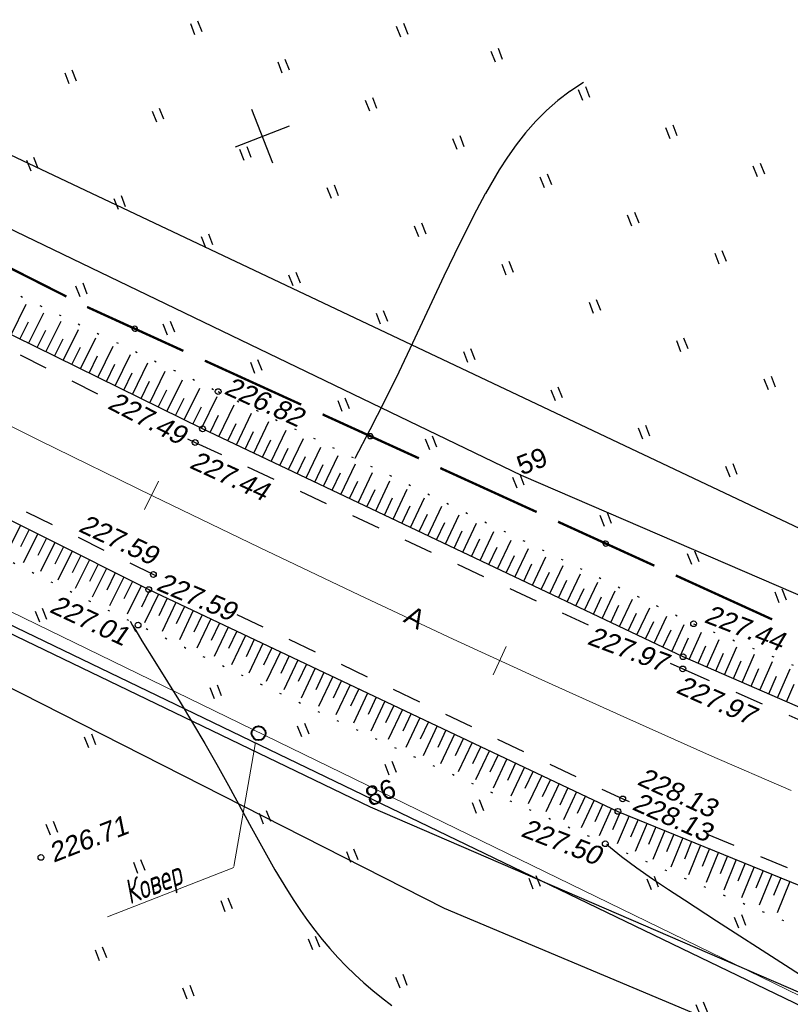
# Model space of a CAD drawing. Header units: millimetres. Extents: x -10 to 1169, y 1 to 1686.
# Tile 156 of 224: x 242 to 282, y 1183 to 1234. Entities that reach past the tile are written whole.
import ezdxf
from ezdxf.enums import TextEntityAlignment as Align
from ezdxf.lldxf.tags import DXFTag

# ---------------------------------------------------------------- set-up
doc = ezdxf.new("R2010")
doc.units = ezdxf.units.MM
for name, pattern in [('ADOT1', [1, 0, -1]), ('AHIDDEN2', [3, 1.5, -1.5]), ('CONTI', [0]), ('PHANTOM2', [1.25, 0.625, -0.125, 0.125, -0.125, 0.125, -0.125])]:
    doc.linetypes.add(name, pattern=pattern)
for name, color, linetype in [('CONTURS', 7, 'Continuous'), ('COORDS', 7, 'Continuous'), ('GPR_PICK', 7, 'Continuous'), ('IZOLINES', 32, 'Continuous'), ('PDIGIT', 170, 'Continuous'), ('PICKETS', 7, 'Continuous'), ('ОБЪЕКТЫ_АВТОДОРОГ', 7, 'Continuous'), ('УЧАСТКИ', 7, 'Continuous')]:
    doc.layers.add(name, color=color, linetype=linetype)
doc.layers.add('СВЯЗЬ', color=170, linetype='Связь', lineweight=30)
doc.styles.add('GPR', font='isocpeui.ttf', dxfattribs={"width": 0.8})
doc.styles.get("Standard").update_dxf_attribs({"font": 'arial.ttf'})
tags = doc.linetypes.add('газ', pattern='A,42.7,-5.08,["Г",Standard,S=2.54,R=0,X=-2.54,Y=-1.27],-3.81', length=51.59).pattern_tags.tags
tags[6] = DXFTag(74, 10)
doc.linetypes.add('Связь', pattern='A,12.5,[130,ltypeshp.shx,S=1,R=-30,X=0,Y=0.9],1,[130,ltypeshp.shx,S=1,R=-30,X=0,Y=0.9],1,[130,ltypeshp.shx,S=1,R=-30,X=0,Y=0.9],4.5', length=19)

# ---------------------------------------------------------------- blocks, each defined once
blk = doc.blocks.new('401')
at = {"layer": 'CONTURS'}
for p, q in [((0, 0), (0, 1.2)), ((0.8, 0), (0.8, 1.2))]:
    blk.add_line(p, q, dxfattribs=at)
blk = doc.blocks.new('133')
at = {"layer": 'CONTURS', "color": 7, "linetype": 'Continuous', "const_width": 0.2}
for points in [[(-11, 0), (-2, 0)], [(0, 0), (9, 0)]]:
    blk.add_lwpolyline(points, dxfattribs=at)
at = {"layer": 'CONTURS', "color": 7, "linetype": 'Continuous', "const_width": 0.5}
blk.add_lwpolyline([(-6.791280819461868, -0.0028738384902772, 1), (-6.291280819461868, -0.0028738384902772, 1)], format="xyb", close=True, dxfattribs=at)
blk = doc.blocks.new('пкк')
at = {"layer": 'ОБЪЕКТЫ_АВТОДОРОГ', "lineweight": 15, "ltscale": 200}
blk.add_line((-0.0110175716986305, -0.8223418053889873), (-0.0083168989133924, 0.8046021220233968), dxfattribs=at)

msp = doc.modelspace()

# ---------------------------------------------------------------- linework, layer by layer
at = {"linetype": 'Continuous', "lineweight": 40}
msp.add_circle((254.8679155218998, 1197.279275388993), 0.3621330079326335, dxfattribs=at)
at = {"layer": 'CONTURS', "color": 1, "linetype": 'газ', "lineweight": 15}
msp.add_line((169.3897899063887, 1238.948933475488), (291.6249642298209, 1179.432197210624), dxfattribs=at)
at = {"layer": 'CONTURS', "lineweight": -2}
for p, q in [((242.0368819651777, 1217.958740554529), (242.8162323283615, 1219.544185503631)), ((242.9343153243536, 1217.517590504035), (243.7167188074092, 1219.109255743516)), ((242.485598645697, 1217.738165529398), (242.9267455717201, 1218.635600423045)), ((243.8317486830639, 1217.076440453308), (244.6172015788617, 1218.674327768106)), ((243.3830320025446, 1217.297015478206), (243.8241758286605, 1218.194451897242)), ((244.7291820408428, 1216.635290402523), (245.5176769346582, 1218.239403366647)), ((245.6266153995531, 1216.194140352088), (246.4181374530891, 1217.804486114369)), ((244.2804653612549, 1216.855865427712), (244.7216030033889, 1217.753304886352)), ((245.1778987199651, 1216.414715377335), (245.6190240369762, 1217.312160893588)), ((246.5240487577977, 1215.752990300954), (247.3185682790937, 1217.369583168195)), ((246.075332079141, 1215.973565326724), (246.5164328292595, 1216.871022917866)), ((247.4214821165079, 1215.311840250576), (248.2189396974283, 1216.9347088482)), ((246.9727654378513, 1215.532415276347), (247.4138172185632, 1216.429896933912)), ((248.3189154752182, 1214.870690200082), (249.1191922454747, 1216.499891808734)), ((247.8701987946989, 1215.091265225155), (248.3111529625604, 1215.98879484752)), ((249.2163488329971, 1214.429540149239), (250.0192069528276, 1216.065189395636)), ((248.7676321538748, 1214.650115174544), (249.2083917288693, 1215.547740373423)), ((250.1137821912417, 1213.988390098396), (250.918745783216, 1215.630716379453)), ((249.6650655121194, 1214.208965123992), (250.1054371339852, 1215.106780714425)), ((251.0112155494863, 1213.54724004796), (251.8173324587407, 1215.196702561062)), ((251.9086489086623, 1213.106089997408), (252.7138983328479, 1214.763375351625)), ((250.5624988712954, 1213.767815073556), (251.0020968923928, 1214.66600969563)), ((251.4599322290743, 1213.326665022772), (251.8979865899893, 1214.225613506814)), ((252.8117487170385, 1212.676659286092), (253.6048406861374, 1214.328144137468)), ((252.3601988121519, 1212.891374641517), (252.7951694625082, 1213.791819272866)), ((253.7151863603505, 1212.247939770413), (254.4996028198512, 1213.891046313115)), ((253.2634675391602, 1212.462299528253), (253.6953316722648, 1213.364238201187)), ((254.6186240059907, 1211.81922025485), (255.3962732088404, 1213.453014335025)), ((254.1669051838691, 1212.033580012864), (254.5972062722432, 1212.93626543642)), ((255.5220616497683, 1211.390500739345), (256.2938968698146, 1213.014515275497)), ((255.0703428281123, 1211.604860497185), (255.4998576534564, 1212.507920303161)), ((256.4254992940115, 1210.961781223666), (257.1919967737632, 1212.575782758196)), ((255.9737804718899, 1211.176140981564), (256.4028998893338, 1212.079388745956)), ((256.8772181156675, 1210.74742146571), (257.3061387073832, 1211.650763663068)), ((257.3289369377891, 1210.533061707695), (258.0903346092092, 1212.136933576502)), ((258.2323745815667, 1210.104342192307), (258.9887913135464, 1211.698026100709)), ((257.7806557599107, 1210.31870195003), (258.209476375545, 1211.222091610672)), ((259.1358122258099, 1209.675622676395), (259.8873074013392, 1211.25908950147)), ((258.6840934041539, 1209.889982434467), (259.11286374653, 1210.793395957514)), ((260.0392498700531, 1209.246903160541), (260.7858531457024, 1210.820138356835)), ((259.5875310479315, 1209.46126291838), (260.0162761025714, 1210.364688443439)), ((260.9426875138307, 1208.818183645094), (261.684413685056, 1210.381179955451)), ((260.4909686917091, 1209.032543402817), (260.9197010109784, 1209.935974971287)), ((261.846125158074, 1208.389464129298), (262.5829815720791, 1209.942217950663)), ((261.3944063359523, 1208.603823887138), (261.8231322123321, 1209.507258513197)), ((262.7495628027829, 1207.960744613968), (263.4815530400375, 1209.503254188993)), ((262.2978439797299, 1208.175104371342), (262.726566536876, 1209.078540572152)), ((263.2012816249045, 1207.746384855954), (263.6300023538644, 1208.649821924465)), ((263.6530004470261, 1207.53202509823), (264.380126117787, 1209.06428963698)), ((264.556438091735, 1207.103305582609), (265.2786996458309, 1208.625324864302)), ((242.5147124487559, 1208.073991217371), (241.7673593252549, 1206.583853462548)), ((264.1047192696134, 1207.317665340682), (264.5334387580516, 1208.221102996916)), ((265.4598757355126, 1206.674586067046), (266.1772726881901, 1208.186360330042)), ((242.9616381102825, 1207.849809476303), (242.5133555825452, 1206.955917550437)), ((243.4085637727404, 1207.625627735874), (242.6601862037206, 1206.133223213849)), ((265.008156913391, 1206.88894582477), (265.4368751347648, 1207.792384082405)), ((266.3633133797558, 1206.245866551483), (267.0758440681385, 1207.747396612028)), ((243.8554894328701, 1207.401445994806), (243.4072876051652, 1206.507513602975)), ((244.302415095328, 1207.17726425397), (243.5531030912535, 1205.682547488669)), ((265.9115945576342, 1206.460226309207), (266.3403108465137, 1207.363665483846)), ((267.2667510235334, 1205.817147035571), (267.9744117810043, 1207.308434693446)), ((244.7493407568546, 1206.953082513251), (244.301300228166, 1206.059069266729)), ((245.1962664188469, 1206.728900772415), (244.447175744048, 1205.23372765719)), ((266.8150322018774, 1206.031506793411), (267.2437449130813, 1206.934947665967)), ((268.1701886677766, 1205.388427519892), (268.8729719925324, 1206.869476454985)), ((245.6431920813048, 1206.504719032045), (245.195474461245, 1205.610544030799)), ((246.0901177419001, 1206.280537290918), (245.3427811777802, 1204.787068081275)), ((246.5370434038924, 1206.05635555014), (246.0899731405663, 1205.161856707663)), ((267.718469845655, 1205.602787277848), (268.1471755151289, 1206.506231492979)), ((268.6219074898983, 1205.174067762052), (269.0505990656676, 1206.077518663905)), ((269.0736263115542, 1204.959708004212), (269.7715171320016, 1206.43052561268)), ((246.9839690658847, 1205.832173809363), (246.2391067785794, 1204.340049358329)), ((247.4308947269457, 1205.607992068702), (246.9851227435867, 1204.712845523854)), ((269.5253451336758, 1204.745348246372), (269.9540083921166, 1205.648812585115)), ((269.9770639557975, 1204.530988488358), (270.6700321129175, 1205.99158957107)), ((270.880501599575, 1204.102268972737), (271.5684868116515, 1205.552683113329)), ((247.8778203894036, 1205.38381032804), (247.1392134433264, 1203.897007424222)), ((248.3247460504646, 1205.159628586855), (247.881587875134, 1204.263185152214)), ((270.4287827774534, 1204.316628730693), (270.8573890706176, 1205.220120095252)), ((271.7839392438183, 1203.673549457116), (272.4668210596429, 1205.113835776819)), ((248.7716717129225, 1204.935446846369), (248.0426278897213, 1203.453409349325)), ((249.2214889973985, 1204.717125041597), (248.7835840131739, 1203.818103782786)), ((249.6713062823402, 1204.49880323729), (248.952313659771, 1203.008014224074)), ((271.3322204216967, 1203.887909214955), (271.7607120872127, 1204.791454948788)), ((272.6873768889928, 1203.244829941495), (273.3649146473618, 1204.675106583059)), ((250.1233321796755, 1204.285091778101), (249.690684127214, 1203.383528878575)), ((250.5753580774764, 1204.071380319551), (249.857710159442, 1202.568461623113)), ((272.2356580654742, 1203.459189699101), (272.6639190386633, 1204.3628447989)), ((273.5908145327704, 1202.816110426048), (274.2625274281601, 1204.236613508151)), ((251.027383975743, 1203.857668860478), (250.5973606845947, 1202.954851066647)), ((251.4794098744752, 1203.643957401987), (250.7602286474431, 1202.130307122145)), ((273.1390957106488, 1203.030470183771), (273.5668923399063, 1203.934345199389)), ((274.0425333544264, 1202.601750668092), (274.469395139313, 1203.506067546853)), ((274.494252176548, 1202.387390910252), (275.1591796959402, 1203.798592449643)), ((251.9314357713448, 1203.430245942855), (251.5027183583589, 1202.526807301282)), ((252.3834616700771, 1203.216534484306), (251.6618478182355, 1201.693989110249)), ((252.8354875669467, 1203.002823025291), (252.4074200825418, 1202.099076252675)), ((274.9459709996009, 1202.173031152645), (275.3709499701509, 1203.078234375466)), ((275.3976898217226, 1201.958671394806), (276.053913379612, 1203.361515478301)), ((253.2875134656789, 1202.789111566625), (252.5631137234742, 1201.258796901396)), ((253.7395393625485, 1202.575400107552), (253.3117954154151, 1201.671500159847)), ((275.8494086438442, 1201.744311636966), (276.2706047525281, 1202.651281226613)), ((276.3011274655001, 1201.529951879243), (276.9448520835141, 1202.926310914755)), ((277.2094782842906, 1201.111742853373), (277.842266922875, 1202.525395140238)), ((254.1915652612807, 1202.36168864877), (253.4640187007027, 1200.823779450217)), ((254.6435911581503, 1202.147977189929), (254.2160082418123, 1201.244001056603)), ((276.7553028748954, 1201.320847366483), (277.1689004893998, 1202.231307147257)), ((278.126614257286, 1200.713168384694), (278.7582851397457, 1202.145427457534)), ((255.0956170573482, 1201.934265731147), (254.3657259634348, 1200.390927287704)), ((255.5476429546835, 1201.720554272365), (255.1201402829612, 1200.81654018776)), ((255.9996688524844, 1201.506842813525), (255.267428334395, 1199.958299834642)), ((277.6680462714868, 1200.912455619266), (278.0740801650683, 1201.826313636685)), ((278.5851822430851, 1200.513881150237), (278.9874557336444, 1201.429400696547)), ((279.0437502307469, 1200.314593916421), (279.6782047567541, 1201.763863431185)), ((256.4516947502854, 1201.293131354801), (256.0242320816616, 1200.389098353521)), ((256.9037206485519, 1201.079419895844), (256.1693851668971, 1199.526328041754)), ((279.5023182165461, 1200.115306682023), (279.9027261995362, 1201.031643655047)), ((279.9608862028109, 1199.916019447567), (280.6000770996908, 1201.381497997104)), ((280.8780221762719, 1199.517444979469), (281.5229270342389, 1200.998730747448)), ((257.3557465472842, 1200.865708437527), (256.9283038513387, 1199.961665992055)), ((257.8077724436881, 1200.651996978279), (257.0722522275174, 1199.096340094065)), ((258.2597983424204, 1200.438285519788), (257.8323656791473, 1199.534238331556)), ((280.4194541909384, 1199.716732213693), (280.8189373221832, 1200.633472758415)), ((281.7951581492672, 1199.11887051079), (282.446266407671, 1200.615762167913)), ((258.7118242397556, 1200.224574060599), (257.9751080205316, 1198.666357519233)), ((259.1638501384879, 1200.010862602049), (258.7364226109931, 1199.106812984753)), ((281.3365901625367, 1199.318157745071), (281.7356149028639, 1200.235097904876)), ((259.6158760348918, 1199.797151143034), (258.8787492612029, 1198.238050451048)), ((260.0679019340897, 1199.583439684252), (259.6404772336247, 1198.67938873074)), ((282.2537261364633, 1198.919583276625), (282.6525236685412, 1199.836622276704)), ((260.5199278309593, 1199.369728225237), (259.7829943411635, 1197.811026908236)), ((260.9719537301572, 1199.156016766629), (260.5445309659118, 1198.251964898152)), ((261.4239796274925, 1198.942305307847), (260.6872387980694, 1197.384003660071)), ((261.8760055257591, 1198.728593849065), (261.4485847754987, 1197.824541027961)), ((262.3280314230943, 1198.514882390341), (261.5928727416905, 1196.959917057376)), ((262.7800573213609, 1198.301170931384), (262.352639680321, 1197.397116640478)), ((263.2320832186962, 1198.087459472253), (262.4986830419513, 1196.536196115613)), ((263.6841091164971, 1197.873748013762), (263.2566972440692, 1196.969690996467)), ((264.136135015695, 1197.660036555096), (263.4048655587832, 1196.11324638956)), ((264.5881609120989, 1197.446325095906), (264.1607603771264, 1196.542262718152)), ((265.0401868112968, 1197.232613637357), (264.3124220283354, 1195.693170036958)), ((265.4922127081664, 1197.018902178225), (265.0648348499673, 1196.114829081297)), ((265.9442386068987, 1196.805190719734), (265.2200040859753, 1195.273081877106)), ((266.3962645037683, 1196.591479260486), (265.9689321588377, 1195.687384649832)), ((266.8482904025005, 1196.377767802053), (266.1286502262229, 1194.85511295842)), ((267.3003162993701, 1196.16405634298), (266.8730755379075, 1195.259918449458)), ((267.7523421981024, 1195.950344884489), (267.0382783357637, 1194.438958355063)), ((268.2043680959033, 1195.736633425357), (267.7773118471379, 1194.832408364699)), ((268.6563939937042, 1195.522921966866), (267.948110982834, 1194.02271062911)), ((269.1084198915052, 1195.309210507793), (268.681735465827, 1194.404809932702)), ((269.5604457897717, 1195.095499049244), (268.8601210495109, 1193.610024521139)), ((270.012471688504, 1194.881787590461), (269.5865386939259, 1193.97703288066)), ((270.4644975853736, 1194.668076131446), (269.7732364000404, 1193.197583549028)), ((270.9165234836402, 1194.454364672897), (270.4921094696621, 1193.548896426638)), ((271.3685493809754, 1194.240653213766), (270.6884027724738, 1192.78530883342)), ((271.820575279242, 1194.026941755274), (271.3992365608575, 1193.120038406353)), ((272.2726011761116, 1193.813230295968), (271.6086182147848, 1192.375425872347)), ((272.7246270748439, 1193.599518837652), (272.3095395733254, 1192.689737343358)), ((273.1766529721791, 1193.385807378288), (272.5353250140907, 1191.962654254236)), ((273.6357886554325, 1193.187831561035), (273.233357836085, 1192.272381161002)), ((274.0949243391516, 1192.989855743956), (273.4761775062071, 1191.546588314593)), ((274.5579612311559, 1192.801184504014), (274.1681904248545, 1191.880272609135)), ((275.0209981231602, 1192.612513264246), (274.4049198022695, 1191.138258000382)), ((275.4840350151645, 1192.423842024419), (275.1005588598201, 1191.5002912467)), ((275.9470719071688, 1192.235170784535), (275.3271900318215, 1190.732782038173)), ((276.4101087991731, 1192.046499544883), (276.0297364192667, 1191.121666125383)), ((276.8731456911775, 1191.857828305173), (276.2477545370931, 1190.332473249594)), ((277.3361825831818, 1191.66915706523), (276.9573428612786, 1190.743694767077)), ((277.7992194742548, 1191.480485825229), (277.1667855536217, 1189.933117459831)), ((278.2622563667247, 1191.291814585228), (277.8841733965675, 1190.366042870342)), ((278.7252932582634, 1191.10314334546), (278.0854664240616, 1189.535261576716)), ((279.1883301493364, 1190.914472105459), (278.8106210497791, 1189.988547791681)), ((279.6513670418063, 1190.725800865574), (279.0048873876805, 1189.140402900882)), ((280.1144039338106, 1190.537129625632), (279.7368798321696, 1189.611129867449)), ((280.577440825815, 1190.348458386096), (279.9241025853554, 1188.745633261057)), ((281.0404777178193, 1190.15978714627), (280.6630451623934, 1189.233750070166)), ((281.5035146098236, 1189.971115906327), (280.8442323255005, 1188.353404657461)), ((281.9665515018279, 1189.782444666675), (281.5891643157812, 1188.856389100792)), ((282.4295883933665, 1189.593773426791), (281.7649058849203, 1187.962659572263))]:
    msp.add_line(p, q, dxfattribs=at)
at = {"layer": 'CONTURS', "linetype": 'CONTI', "lineweight": 15}
msp.add_line((254.7054618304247, 1196.799786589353), (253.590288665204, 1190.369660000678), dxfattribs=at)
at = {"layer": 'CONTURS', "color": 0, "linetype": 'CONTI', "lineweight": 15}
msp.add_line((253.5817605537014, 1190.319298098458), (247.0345273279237, 1187.760124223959), dxfattribs=at)
at = {"layer": 'CONTURS', "linetype": 'Continuous'}
for points in [[(202.2670121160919, 1228.201604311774), (227.1597744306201, 1215.776159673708), (249.1640394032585, 1204.738631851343), (273.5102110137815, 1193.228105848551), (297.9516232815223, 1183.269090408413)], [(301.0550135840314, 1190.748806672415), (276.8880782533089, 1201.251418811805), (251.9598356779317, 1213.080928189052), (229.2025687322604, 1224.267685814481)]]:
    msp.add_lwpolyline(points, dxfattribs=at)
at = {"layer": 'CONTURS', "linetype": 'AHIDDEN2'}
for points in [[(207.1243697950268, 1226.613574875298), (226.6672552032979, 1216.742276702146), (249.4088404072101, 1205.52147376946), (249.5367231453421, 1205.460287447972)], [(229.0753610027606, 1223.631734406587), (246.9609405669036, 1214.682169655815)], [(251.1845654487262, 1212.568757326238), (251.5763475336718, 1212.372717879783), (271.9633097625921, 1202.902032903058)], [(253.7362580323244, 1203.45099289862), (273.7579971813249, 1193.871462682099), (274.0915430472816, 1193.732421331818)], [(276.21695193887, 1200.926019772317), (276.8762247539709, 1200.619757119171), (300.6362818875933, 1190.210419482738)], [(278.1453971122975, 1192.042538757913), (298.2546189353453, 1183.659843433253)]]:
    msp.add_lwpolyline(points, dxfattribs=at)
at = {"layer": 'CONTURS', "linetype": 'ADOT1', "flags": 128}
msp.add_lwpolyline([(297.4010178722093, 1181.314114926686), (294.925530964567, 1182.290694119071), (292.4546394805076, 1183.277664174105), (289.9883434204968, 1184.275025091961), (287.5266427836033, 1185.282776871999), (285.069537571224, 1186.30091951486), (282.6170277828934, 1187.32945302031), (280.1691134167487, 1188.368377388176), (277.7257944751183, 1189.41769261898), (275.2870709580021, 1190.477398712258), (272.8529428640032, 1191.547495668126), (270.4083068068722, 1192.636439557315), (267.969114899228, 1193.738200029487), (265.5350288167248, 1194.851794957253), (263.10571023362, 1195.976242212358), (260.680820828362, 1197.110559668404), (258.2600222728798, 1198.253765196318), (255.8429762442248, 1199.404876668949), (253.4293444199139, 1200.562911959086), (251.0187884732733, 1201.726888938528), (248.6109700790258, 1202.895825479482), (246.2662314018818, 1204.047155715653), (243.9285747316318, 1205.213000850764), (241.5964048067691, 1206.390100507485), (239.2681263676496, 1207.575194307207), (236.942144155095, 1208.765021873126), (234.6168629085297, 1209.956322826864), (232.2906873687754, 1211.14583679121), (229.9620222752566, 1212.330303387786), (227.6292723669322, 1213.506462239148), (225.2908423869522, 1214.671052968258), (222.9261637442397, 1215.837572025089), (220.5594905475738, 1217.00005615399), (218.1908227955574, 1218.158505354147), (215.8201604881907, 1219.312919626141), (213.4475036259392, 1220.463298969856), (211.0728522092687, 1221.60964338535), (208.6962062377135, 1222.751952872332), (206.3175657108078, 1223.890227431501), (203.9369306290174, 1225.024467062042), (201.554300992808, 1226.154671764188)], dxfattribs=at)
at = {"layer": 'CONTURS', "linetype": 'ADOT1'}
msp.add_lwpolyline([(229.6575583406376, 1226.177375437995), (252.7708115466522, 1215.013807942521), (277.4373339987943, 1202.963893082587), (301.7177975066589, 1192.893254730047)], dxfattribs=at)
at = {"layer": 'COORDS', "lineweight": -2}
for p, q in [((255.6147081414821, 1226.864361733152), (254.5225416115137, 1229.658493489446)), ((253.6715589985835, 1227.715344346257), (256.4656907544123, 1228.807510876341))]:
    msp.add_line(p, q, dxfattribs=at)
at = {"layer": 'IZOLINES'}
for points in [[(271.7210838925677, 1231.051327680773), (271.0206556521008, 1230.593266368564), (271.0350905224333, 1230.603134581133), (270.4009066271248, 1230.123890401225), (269.8033485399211, 1229.601987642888), (269.2440008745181, 1229.041281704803), (268.7224040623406, 1228.44683499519), (268.2360830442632, 1227.824323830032), (267.7811519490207, 1227.179291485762), (267.3530615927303, 1226.516649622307), (266.6400762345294, 1225.299762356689), (266.6275641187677, 1225.277245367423), (266.6275617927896, 1225.277241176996), (266.6289350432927, 1225.274406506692), (266.1719795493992, 1224.432940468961), (265.3080772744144, 1222.724572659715), (264.4797082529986, 1220.998877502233), (262.8545054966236, 1217.53253066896), (262.136484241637, 1216.022068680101), (261.4029631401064, 1214.519182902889), (260.6474981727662, 1213.027438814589), (259.8649098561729, 1211.548994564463), (259.8645895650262, 1211.548405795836)], [(248.2028678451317, 1203.101891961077), (248.3316887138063, 1202.880576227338), (248.3320775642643, 1202.879909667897), (248.3322563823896, 1202.879919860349), (248.4921138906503, 1202.608876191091), (248.4913632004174, 1202.609400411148), (248.8158251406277, 1202.075264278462), (249.4751053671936, 1201.013393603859), (250.7941154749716, 1198.889994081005), (251.4408572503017, 1197.820537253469), (252.074542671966, 1196.743380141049), (252.6943541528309, 1195.658263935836), (253.3016733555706, 1194.566162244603), (254.4961609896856, 1192.370897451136), (255.0978502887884, 1191.275739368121), (255.7155929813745, 1190.189753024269), (256.3608258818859, 1189.120374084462), (256.6974367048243, 1188.594490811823), (257.045213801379, 1188.076067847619), (257.4053506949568, 1187.566335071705), (257.7788515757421, 1187.066533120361), (258.1664769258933, 1186.577864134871), (258.5687090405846, 1186.101441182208), (258.9857333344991, 1185.638235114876), (259.4174375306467, 1185.189023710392), (259.8634280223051, 1184.754347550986), (260.3230600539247, 1184.334475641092), (260.7954763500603, 1183.929381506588), (261.2517356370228, 1183.560630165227), (261.7886246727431, 1183.151333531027)], [(248.228374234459, 1203.08901280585), (248.3334259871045, 1202.880694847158), (248.3337726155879, 1202.88000641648), (248.3322563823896, 1202.879919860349), (248.4840231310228, 1202.586094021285), (248.4827074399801, 1202.58867228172), (248.4951073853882, 1202.564731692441), (248.4951108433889, 1202.564725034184), (248.4951177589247, 1202.564711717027)], [(272.9296555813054, 1191.515516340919), (273.3103749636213, 1191.196506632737), (273.7010989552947, 1190.89002008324), (274.0981585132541, 1190.591893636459), (274.4999315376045, 1190.300215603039), (275.3134555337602, 1189.731128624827), (276.1359100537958, 1189.175135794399), (276.9638494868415, 1188.627386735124), (278.6282468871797, 1187.544953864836), (281.9667205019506, 1185.395055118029), (285.2648798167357, 1183.268810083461)]]:
    msp.add_lwpolyline(points, dxfattribs=at)
at = {"layer": 'PICKETS', "color": 7, "lineweight": -2}
for centre in [(252.7708115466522, 1215.013807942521), (251.9598356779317, 1213.080928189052), (251.5763475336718, 1212.372717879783), (249.4088404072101, 1205.52147376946), (249.1640394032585, 1204.738631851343), (248.6109700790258, 1202.895825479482), (277.4373339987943, 1202.963893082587), (276.8880782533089, 1201.251418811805), (276.8762247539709, 1200.619757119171), (273.7579971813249, 1193.871462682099), (273.5102110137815, 1193.228105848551), (272.8529428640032, 1191.547495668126), (243.5748909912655, 1190.83582260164)]:
    msp.add_circle(centre, 0.15, dxfattribs=at)
at = {"layer": 'ОБЪЕКТЫ_АВТОДОРОГ', "color": 0, "linetype": 'PHANTOM2', "lineweight": 15, "ltscale": 200}
msp.add_lwpolyline([(212.1256602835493, 1228.228748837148), (218.4178569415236, 1225.031408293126), (224.7782901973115, 1221.817231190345), (231.1302839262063, 1218.626964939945), (237.397162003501, 1215.501356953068), (243.50224830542, 1212.481154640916), (249.3688667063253, 1209.607105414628), (254.9203410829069, 1206.919956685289), (260.1039711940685, 1204.447960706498), (264.962960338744, 1202.169389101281), (269.5644876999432, 1200.050018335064), (273.9757324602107, 1198.055624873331), (278.2638738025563, 1196.151985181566), (282.4960909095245, 1194.304875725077)], dxfattribs=at)
at = {"layer": 'СВЯЗЬ', "linetype": 'Связь', "lineweight": 30}
msp.add_lwpolyline([(616.9122967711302, 1103.122522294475), (569.8255994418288, 1099.028407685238), (568.2801667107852, 1098.862390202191), (514.3918186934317, 1105.285022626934), (454.0846167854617, 1117.495105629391), (407.2144124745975, 1131.601486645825), (298.782184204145, 1173.78216653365), (264.5048443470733, 1188.192064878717), (215.3998153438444, 1213.150520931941), (138.0686903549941, 1251.953664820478), (98.9752261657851, 1260.949202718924), (66.43230913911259, 1260.9282215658), (10.51991853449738, 1246.508920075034)], dxfattribs=at)
at = {"layer": 'УЧАСТКИ', "color": 6, "linetype": 'Continuous', "lineweight": -2}
for p, q in [((289.4556238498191, 1204.810969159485), (129.7624434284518, 1280.443928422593)), ((268.5100816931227, 1210.656785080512), (143.9068678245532, 1270.73718033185)), ((137.1504283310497, 1253.00030841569), (260.6493085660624, 1193.465300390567)), ((190.5405809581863, 1227.711929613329), (283.9717395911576, 1182.664799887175)), ((358.66713585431, 1171.706051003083), (268.5100816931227, 1210.656785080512)), ((260.6493085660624, 1193.465300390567), (351.6908975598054, 1154.11947375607))]:
    msp.add_line(p, q, dxfattribs=at)

# ---------------------------------------------------------------- block references
at = {"layer": 'CONTURS', "lineweight": -2}
for name, p, xscale, yscale, zscale, rotation in [('401', (251.5649278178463, 1233.533326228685), 0.4999999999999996, 0.4999999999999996, 0.4999999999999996, 21.3494687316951), ('401', (262.2472164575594, 1233.409116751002), 0.4999999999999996, 0.4999999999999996, 0.4999999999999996, 21.3494687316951), ('401', (267.1525979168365, 1232.110462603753), 0.4999999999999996, 0.4999999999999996, 0.4999999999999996, 21.3494687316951), ('401', (256.0989424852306, 1231.547700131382), 0.4999999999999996, 0.4999999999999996, 0.4999999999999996, 21.3494687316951), ('401', (245.0452870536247, 1230.984937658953), 0.4999999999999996, 0.4999999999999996, 0.4999999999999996, 21.3494687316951), ('401', (271.6866125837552, 1230.124836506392), 0.4999999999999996, 0.4999999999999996, 0.4999999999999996, 21.3494687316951), ('401', (260.6329571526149, 1229.562074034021), 0.4999999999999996, 0.4999999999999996, 0.4999999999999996, 21.3494687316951), ('401', (249.5793017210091, 1228.99931156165), 0.4999999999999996, 0.4999999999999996, 0.4999999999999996, 21.3494687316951), ('401', (276.2206272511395, 1228.139210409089), 0.4999999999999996, 0.4999999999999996, 0.4999999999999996, 21.3494687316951), ('401', (265.166971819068, 1227.576447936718), 0.4999999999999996, 0.4999999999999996, 0.4999999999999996, 21.3494687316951), ('401', (254.1133163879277, 1227.013685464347), 0.4999999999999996, 0.4999999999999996, 0.4999999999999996, 21.3494687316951), ('401', (243.0596609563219, 1226.450922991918), 0.4999999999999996, 0.4999999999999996, 0.4999999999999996, 21.3494687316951), ('401', (280.7546419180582, 1226.153584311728), 0.4999999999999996, 0.4999999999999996, 0.4999999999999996, 21.3494687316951), ('401', (269.7009864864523, 1225.590821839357), 0.4999999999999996, 0.4999999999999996, 0.4999999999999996, 21.3494687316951), ('133', (240.081698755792, 1222.385629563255), 0.5998691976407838, 0.5, 0.599869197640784, 333.1481794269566), ('401', (258.6473310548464, 1225.028059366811), 0.4999999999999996, 0.4999999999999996, 0.4999999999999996, 21.3494687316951), ('401', (247.5936756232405, 1224.465296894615), 0.4999999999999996, 0.4999999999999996, 0.4999999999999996, 21.3494687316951), ('401', (274.2350011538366, 1223.605195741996), 0.4999999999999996, 0.4999999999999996, 0.4999999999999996, 21.3494687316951), ('401', (263.1813457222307, 1223.042433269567), 0.4999999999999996, 0.4999999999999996, 0.4999999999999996, 21.3494687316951), ('401', (252.1276902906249, 1222.479670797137), 0.4999999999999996, 0.4999999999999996, 0.4999999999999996, 21.3494687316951), ('401', (278.7690158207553, 1221.619569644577), 0.4999999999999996, 0.4999999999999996, 0.4999999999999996, 21.3494687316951), ('401', (267.7153603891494, 1221.056807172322), 0.4999999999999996, 0.4999999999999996, 0.4999999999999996, 21.3494687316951), ('401', (256.6617049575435, 1220.494044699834), 0.4999999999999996, 0.4999999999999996, 0.4999999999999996, 21.3494687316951), ('401', (245.6080495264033, 1219.931282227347), 0.4999999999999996, 0.4999999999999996, 0.4999999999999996, 21.3494687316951), ('133', (252.0779055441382, 1216.618189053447), 0.6104363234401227, 0.5, 0.6104363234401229, 335.4775892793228), ('401', (272.2493750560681, 1219.071181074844), 0.4999999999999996, 0.4999999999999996, 0.4999999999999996, 21.3494687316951), ('401', (261.1957196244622, 1218.508418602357), 0.4999999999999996, 0.4999999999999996, 0.4999999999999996, 21.3494687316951), ('401', (250.1420641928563, 1217.945656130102), 0.4999999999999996, 0.4999999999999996, 0.4999999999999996, 21.3494687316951), ('401', (276.7833897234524, 1217.085554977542), 0.4999999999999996, 0.4999999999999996, 0.4999999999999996, 21.3494687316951), ('401', (265.7297342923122, 1216.522792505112), 0.4999999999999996, 0.4999999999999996, 0.4999999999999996, 21.3494687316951), ('401', (254.6760788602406, 1215.960030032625), 0.4999999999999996, 0.4999999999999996, 0.4999999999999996, 21.3494687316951), ('401', (281.3174043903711, 1215.099928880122), 0.4999999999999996, 0.4999999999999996, 0.4999999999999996, 21.3494687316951), ('401', (270.2637489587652, 1214.537166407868), 0.4999999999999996, 0.4999999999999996, 0.4999999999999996, 21.3494687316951), ('401', (259.210093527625, 1213.974403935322), 0.4999999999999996, 0.4999999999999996, 0.4999999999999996, 21.3494687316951), ('133', (264.2961413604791, 1211.044245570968), 0.6104363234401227, 0.5, 0.6104363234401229, 335.4775892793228), ('401', (274.7977636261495, 1212.551540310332), 0.4999999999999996, 0.4999999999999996, 0.4999999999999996, 21.3494687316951), ('401', (263.7441081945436, 1211.988777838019), 0.4999999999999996, 0.4999999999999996, 0.4999999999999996, 21.3494687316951), ('401', (279.3317782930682, 1210.565914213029), 0.4999999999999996, 0.4999999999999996, 0.4999999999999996, 21.3494687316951), ('401', (268.278122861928, 1210.0031517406), 0.4999999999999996, 0.4999999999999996, 0.4999999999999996, 21.3494687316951), ('401', (272.812137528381, 1208.017525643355), 0.4999999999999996, 0.4999999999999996, 0.4999999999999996, 21.3494687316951), ('133', (276.5143771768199, 1205.470302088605), 0.6104363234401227, 0.5, 0.6104363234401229, 335.4775892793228), ('401', (277.3461521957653, 1206.031899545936), 0.4999999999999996, 0.4999999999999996, 0.4999999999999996, 21.3494687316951), ('401', (281.8801668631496, 1204.046273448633), 0.4999999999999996, 0.4999999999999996, 0.4999999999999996, 21.3494687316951), ('401', (243.5092272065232, 1203.045273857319), 0.4999999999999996, 0.4999999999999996, 0.4999999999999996, 21.3494687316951), ('401', (252.5772565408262, 1199.074021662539), 0.4999999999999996, 0.4999999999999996, 0.4999999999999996, 21.3494687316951), ('401', (257.1112712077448, 1197.088395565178), 0.4999999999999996, 0.4999999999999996, 0.4999999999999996, 21.3494687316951), ('401', (246.057615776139, 1196.525633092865), 0.4999999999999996, 0.4999999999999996, 0.4999999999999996, 21.3494687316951), ('401', (261.6452858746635, 1195.102769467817), 0.4999999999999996, 0.4999999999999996, 0.4999999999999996, 21.3494687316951), ('401', (266.1793005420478, 1193.117143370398), 0.4999999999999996, 0.4999999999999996, 0.4999999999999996, 21.3494687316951), ('401', (255.1256451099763, 1192.554380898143), 0.4999999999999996, 0.4999999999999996, 0.4999999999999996, 21.3494687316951), ('401', (244.0719896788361, 1191.991618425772), 0.4999999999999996, 0.4999999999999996, 0.4999999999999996, 21.3494687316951), ('401', (259.6596597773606, 1190.568754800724), 0.4999999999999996, 0.4999999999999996, 0.4999999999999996, 21.3494687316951), ('401', (248.6060043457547, 1190.005992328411), 0.4999999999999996, 0.4999999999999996, 0.4999999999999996, 21.3494687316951), ('401', (269.1168799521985, 1189.181108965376), 0.4999999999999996, 0.4999999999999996, 0.4999999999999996, 21.3494687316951), ('401', (275.2473298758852, 1189.145891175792), 0.4999999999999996, 0.4999999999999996, 0.4999999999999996, 21.3494687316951), ('401', (253.1400190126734, 1188.020366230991), 0.4999999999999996, 0.4999999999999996, 0.4999999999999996, 21.3494687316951), ('401', (279.7813445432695, 1187.160265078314), 0.4999999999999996, 0.4999999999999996, 0.4999999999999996, 21.3494687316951), ('401', (257.6740336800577, 1186.034740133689), 0.4999999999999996, 0.4999999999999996, 0.4999999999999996, 21.3494687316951), ('401', (246.6203782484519, 1185.471977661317), 0.4999999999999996, 0.4999999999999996, 0.4999999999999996, 21.3494687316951), ('401', (262.2080483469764, 1184.049114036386), 0.4999999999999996, 0.4999999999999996, 0.4999999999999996, 21.3494687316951), ('401', (251.1543929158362, 1183.486351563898), 0.4999999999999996, 0.4999999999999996, 0.4999999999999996, 21.3494687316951), ('401', (277.7957184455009, 1182.626250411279), 0.4999999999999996, 0.4999999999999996, 0.4999999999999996, 21.3494687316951)]:
    msp.add_blockref(name, p, dxfattribs=dict(at, xscale=xscale, yscale=yscale, zscale=zscale, rotation=rotation))
at = {"layer": 'ОБЪЕКТЫ_АВТОДОРОГ', "color": 0, "linetype": 'PHANTOM2', "lineweight": 15}
for p, rotation in [((249.32258724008, 1209.629777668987), 333.899822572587), ((267.3892120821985, 1201.051906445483), 335.270155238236)]:
    msp.add_blockref('пкк', p, dxfattribs=dict(at, rotation=rotation))

# ---------------------------------------------------------------- texts
at = {"layer": 'GPR_PICK', "style": 'GPR', "width": 0.6999999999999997}
msp.add_text('Ковер', height=1.25, rotation=21.34946873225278, dxfattribs=at).set_placement((249.5998410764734, 1188.941706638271), align=Align.CENTER)
at = {"layer": 'PDIGIT', "color": 7, "lineweight": -2}
for s, height, rotation, oblique, p in [('226.82', 1, 335.401890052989, 9.999999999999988, (253.0209503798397, 1214.923272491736)), ('227.49', 0.9999999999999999, 332.7654707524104, 9.999999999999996, (246.9774894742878, 1214.167962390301)), ('227.44', 0.9999999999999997, 335.3908414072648, 10.00000000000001, (251.2283890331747, 1211.078357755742)), ('227.59', 1.000000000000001, 334.8206191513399, 10.00000000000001, (245.4675973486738, 1207.786332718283)), ('227.59', 1, 336.901680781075, 9.999999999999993, (249.5019576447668, 1204.741439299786)), ('227.01', 0.9999999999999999, 334.9619961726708, 10, (243.9605035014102, 1203.5955113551)), ('227.44', 1, 338.9236051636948, 9.999999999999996, (277.9336090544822, 1203.057906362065)), ('227.97', 1, 339.4929728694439, 10.00000000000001, (271.8659530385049, 1201.928015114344)), ('227.97', 1.000000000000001, 335.9999225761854, 9.999999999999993, (276.4733222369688, 1199.410204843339)), ('228.13', 1, 335.2924436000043, 9.999999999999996, (274.4561935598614, 1194.644331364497)), ('228.13', 0.9999999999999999, 335.9441830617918, 10, (274.1931272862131, 1193.346598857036)), ('226.71', 0.9999999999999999, 21.34946873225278, 10, (244.222607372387, 1190.552161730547)), ('227.50', 1, 338.7345163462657, 10.00000000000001, (268.4207936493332, 1191.957473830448))]:
    msp.add_text(s, height=height, rotation=rotation, dxfattribs=dict(at, oblique=oblique)).set_placement(p)
at = {"layer": 'ОБЪЕКТЫ_АВТОДОРОГ', "lineweight": -2}
msp.add_text('А', height=0.9999999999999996, rotation=330.5492889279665, dxfattribs=at).set_placement((262.3302906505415, 1203.091523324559))
at = {"layer": 'УЧАСТКИ', "color": 6, "lineweight": -2}
for s, p in [('59', (268.5100816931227, 1210.656785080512)), ('86', (260.6493085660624, 1193.465300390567))]:
    msp.add_text(s, height=0.9999999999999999, rotation=21.34946873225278, dxfattribs=at).set_placement(p)

doc.saveas('drawing.dxf')
